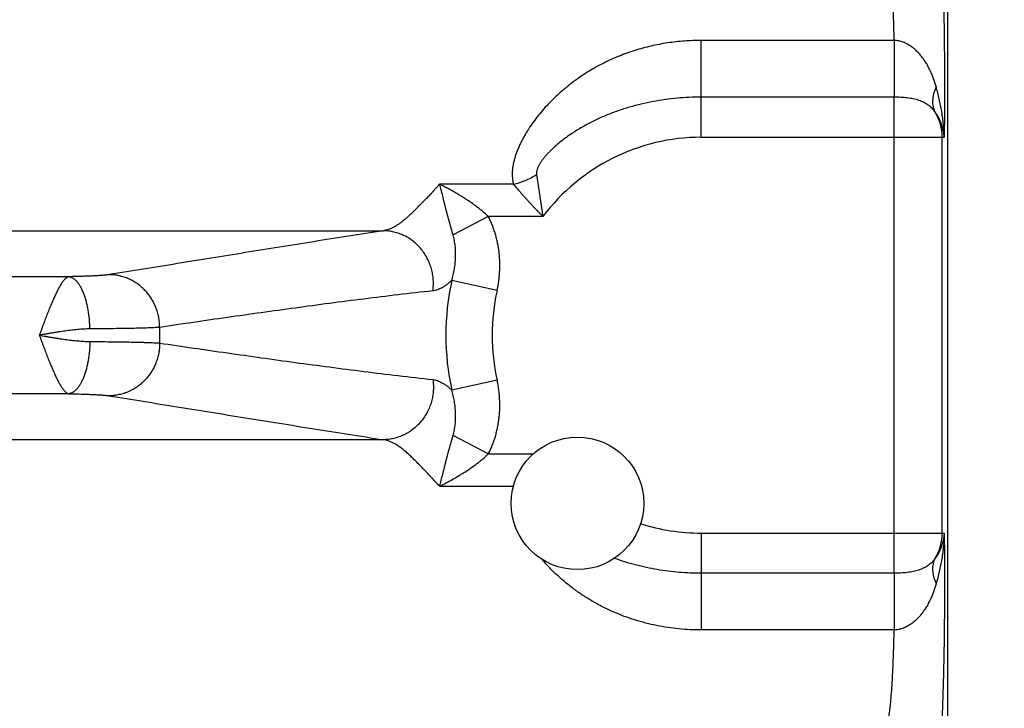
# Model space of a CAD drawing. Header units: inches. Extents: x 0 to 34, y 0 to 22.
# Tile 19 of 103: x 9.417 to 10.208, y 7.545 to 8.098. Entities that reach past the tile are written whole.
import ezdxf

# ---------------------------------------------------------------- set-up
doc = ezdxf.new("R2010")
doc.units = ezdxf.units.IN
doc.header["$LTSCALE"] = 1.87
doc.header["$MEASUREMENT"] = 0
doc.layers.get('0').update_dxf_attribs({"linetype": 'CONTINUOUS'})
doc.layers.add('DIMENSIONS', color=7, linetype='CONTINUOUS')
doc.styles.get("Standard").update_dxf_attribs({"font": 'txt', "width": 0.8})
doc.dimstyles.new('DIMSTYLE_1', dxfattribs={"dimtxt": 0.125, "dimasz": 0.18, "dimexe": 0.18, "dimexo": 0.0625, "dimgap": 0.09, "dimtad": 0, "dimtih": 1, "dimtoh": 1, "dimdec": 3, "dimzin": 4, "dimdsep": 46, "dimtxsty": 'STANDARD', "dimblk": '_FILLED', "dimblk1": '_FILLED', "dimblk2": '_FILLED', "dimcen": 0.09, "dimadec": 0, "dimazin": 0, "dimtp": 0.01, "dimtm": 0.01, "dimtfac": 1, "dimtdec": 3, "dimtofl": 0, "dimtmove": 0, "dimatfit": 3, "dimldrblk": '_FILLED', "dimfxl": 1, "dimtolj": 1, "dimtzin": 4, "dimarcsym": 0})

# ---------------------------------------------------------------- blocks, each defined once
blk = doc.blocks.new('_FILLED')
at = {"color": 0, "linetype": 'BYBLOCK'}
blk.add_solid([(0, 0), (-1, 0.1736), (-1, -0.1736)], dxfattribs=at)
blk = doc.blocks.new('*D3')
at = {"layer": 'DIMENSIONS', "color": 2, "linetype": 'CONTINUOUS'}
for p, q in [((10.10568, 8.4742), (11.78321, 8.4742)), ((11.65821, 8.4742), (11.65821, 7.29083)), ((11.65821, 4.9242), (11.65821, 6.85333)), ((10.12528, 4.9242), (11.78321, 4.9242))]:
    blk.add_line(p, q, dxfattribs=at)
at = {"layer": 'DIMENSIONS', "color": 2, "linetype": 'CONTINUOUS', "xscale": 0.18, "yscale": 0.18, "zscale": 0.18}
for p, rotation in [((11.65821, 8.4742), 90), ((11.65821, 4.9242), 270)]:
    blk.add_blockref('_FILLED', p, dxfattribs=dict(at, rotation=rotation))
at = {"layer": 'DIMENSIONS', "color": 2, "linetype": 'CONTINUOUS', "insert": (11.55821, 7.22833), "char_height": 0.125, "width": 0.7, "attachment_point": 2, "line_spacing_factor": 0.9}
blk.add_mtext('3.550\\P[90.17]', dxfattribs=at)

msp = doc.modelspace()

# ---------------------------------------------------------------- linework, layer by layer
at = {"color": 7, "linetype": 'CONTINUOUS'}
for p, q in [((10.16268, 5.0241), (10.16268, 8.30673)), ((10.11962, 8.08089), (9.96468, 8.08089)), ((9.96468, 8.00311), (9.96468, 8.08089)), ((10.11962, 8.08089), (10.11966, 8.03535)), ((10.11966, 8.03535), (9.96468, 8.03535)), ((10.11966, 7.65304), (10.11966, 8.03535)), ((9.96468, 8.00311), (10.15977, 8.00311)), ((10.15821, 7.68528), (10.15821, 8.00311)), ((9.83237, 7.97322), (9.83753, 7.93952)), ((9.81384, 7.96541), (9.75439, 7.96541)), ((9.79365, 7.93952), (9.76532, 7.92484)), ((9.83754, 7.93952), (9.79365, 7.93952)), ((7.14707, 7.92811), (9.7093, 7.92811)), ((9.4567, 7.89116), (7.39967, 7.89116)), ((9.8007, 7.88022), (9.7643, 7.88822)), ((9.8007, 7.80817), (9.7643, 7.80017)), ((9.4567, 7.79723), (7.39967, 7.79723)), ((9.7093, 7.76028), (7.14707, 7.76028)), ((9.79365, 7.74887), (9.76532, 7.76355)), ((9.79365, 7.74887), (9.82967, 7.74887)), ((9.75465, 7.72299), (9.81375, 7.72299)), ((9.96468, 7.68528), (10.15977, 7.68528)), ((9.96468, 7.68528), (9.96468, 7.60751)), ((10.11966, 7.65304), (9.96468, 7.65304)), ((10.11966, 7.65304), (10.11962, 7.6075)), ((10.11962, 7.6075), (9.96468, 7.60751))]:
    msp.add_line(p, q, dxfattribs=at)
msp.add_circle((9.86518, 7.7092), 0.05325, dxfattribs=at)
for centre, radius, start, end in [((10.1196, 8.00311), 0.03861, 359.99821, 31.50208), ((9.96468, 7.8442), 0.15892, 90, 143.14108), ((9.96468, 7.8442), 0.20516, 167.60957, 192.38963), ((9.96468, 7.8442), 0.16789, 167.60973, 192.39032), ((9.96468, 7.8442), 0.43504, 179.16876, 180.83124), ((9.96468, 7.8442), 0.15892, 252.12139, 270), ((10.1196, 7.68528), 0.03861, 328.49792, 0.00179)]:
    msp.add_arc(centre, radius, start, end, dxfattribs=at)
for points, knots in [([(10.15357, 8.19524), (10.1536, 8.19521), (10.15367, 8.19513), (10.15376, 8.19499), (10.15386, 8.19482), (10.15395, 8.19463), (10.15404, 8.1944), (10.15417, 8.19404), (10.15433, 8.19352), (10.15451, 8.1928), (10.15469, 8.19196), (10.15487, 8.19101), (10.15505, 8.18994), (10.15523, 8.18876), (10.15548, 8.18696), (10.15578, 8.18443), (10.15612, 8.18106), (10.15645, 8.17727), (10.15677, 8.17305), (10.15708, 8.16842), (10.15738, 8.16341), (10.15767, 8.15801), (10.15794, 8.15226), (10.1583, 8.14392), (10.1587, 8.13273), (10.15911, 8.1185), (10.15944, 8.10332), (10.1597, 8.08737), (10.15988, 8.07085), (10.15998, 8.05397), (10.16, 8.03694), (10.15993, 8.01997), (10.15984, 8.0087), (10.15977, 8.00311)], [0, 0, 0, 0, 0.000741, 0.001605, 0.002599, 0.003731, 0.005002, 0.006417, 0.009681, 0.013531, 0.01797, 0.023001, 0.028621, 0.034827, 0.041618, 0.056934, 0.074529, 0.094352, 0.116346, 0.140445, 0.166575, 0.194661, 0.224613, 0.25634, 0.324732, 0.39899, 0.478207, 0.561398, 0.647541, 0.735565, 0.824383, 0.912893, 1, 1, 1, 1]), ([(10.11962, 8.08089), (10.11951, 8.08596), (10.11931, 8.09343), (10.11897, 8.10317), (10.11869, 8.11001), (10.11838, 8.11648), (10.11804, 8.12255), (10.11768, 8.12817), (10.1173, 8.13334), (10.11689, 8.138), (10.11653, 8.14157), (10.11623, 8.14416), (10.116, 8.14589), (10.11578, 8.14749), (10.11555, 8.14894), (10.11532, 8.15025), (10.11508, 8.15141), (10.11485, 8.15243), (10.11461, 8.15329), (10.1144, 8.15392), (10.11423, 8.15434), (10.11411, 8.1546), (10.11399, 8.15483), (10.11386, 8.15502), (10.11374, 8.15517), (10.11365, 8.15525), (10.11361, 8.15528)], [0, 0, 0, 0, 0.203114, 0.299066, 0.390587, 0.477188, 0.558409, 0.633818, 0.703017, 0.765646, 0.821382, 0.846575, 0.869943, 0.891459, 0.911098, 0.92884, 0.94467, 0.958578, 0.970563, 0.980636, 0.984965, 0.988832, 0.992246, 0.995226, 0.997797, 1, 1, 1, 1]), ([(9.96468, 8.08089), (9.96017, 8.08089), (9.95113, 8.08055), (9.93766, 8.07905), (9.92657, 8.07695), (9.91782, 8.07477), (9.91134, 8.07287), (9.90493, 8.07073), (9.89862, 8.06833), (9.89241, 8.06568), (9.88631, 8.06277), (9.88034, 8.05962), (9.87449, 8.05621), (9.86879, 8.05257), (9.86416, 8.04934), (9.86055, 8.04663), (9.85788, 8.04455), (9.85525, 8.0424), (9.85181, 8.03947), (9.84763, 8.03568), (9.84282, 8.03092), (9.83824, 8.02596), (9.83391, 8.02082), (9.82985, 8.01551), (9.82672, 8.01095), (9.82438, 8.00724), (9.82272, 8.00443), (9.82116, 8.00161), (9.81995, 7.99923), (9.81903, 7.99731), (9.81838, 7.99588), (9.81775, 7.99444), (9.81696, 7.99253), (9.81623, 7.99061), (9.81556, 7.98869), (9.81511, 7.98725), (9.81469, 7.98581), (9.81418, 7.98391), (9.81364, 7.98155), (9.81324, 7.97919), (9.81302, 7.97731), (9.81286, 7.97548), (9.81279, 7.97321), (9.8129, 7.97053), (9.81323, 7.96793), (9.81361, 7.96623), (9.81384, 7.96541)], [0, 0, 0, 0, 0.064655, 0.129265, 0.193802, 0.226047, 0.258274, 0.290489, 0.322697, 0.354904, 0.38712, 0.41935, 0.451603, 0.48388, 0.516184, 0.532345, 0.548511, 0.56468, 0.580849, 0.613177, 0.645468, 0.677683, 0.709767, 0.741652, 0.773249, 0.788907, 0.804451, 0.819865, 0.835128, 0.842697, 0.850221, 0.857699, 0.865126, 0.87982, 0.88708, 0.894279, 0.901415, 0.908485, 0.922419, 0.936065, 0.942777, 0.949414, 0.962464, 0.975225, 0.987723, 1, 1, 1, 1]), ([(10.15329, 8.04378), (10.15268, 8.04594), (10.15166, 8.04913), (10.15005, 8.05327), (10.1483, 8.05726), (10.14629, 8.06109), (10.144, 8.06472), (10.14214, 8.06732), (10.14011, 8.06981), (10.13827, 8.07177), (10.1367, 8.07326), (10.13547, 8.07433), (10.13418, 8.07536), (10.13283, 8.07633), (10.13141, 8.07724), (10.12992, 8.07808), (10.12836, 8.07885), (10.12673, 8.07951), (10.12503, 8.08008), (10.12327, 8.0805), (10.12146, 8.08078), (10.12023, 8.08087), (10.11962, 8.08089)], [0, 0, 0, 0, 0.126255, 0.188267, 0.24963, 0.370784, 0.430877, 0.490852, 0.550912, 0.611313, 0.64174, 0.672375, 0.703266, 0.734463, 0.766026, 0.798015, 0.830481, 0.863458, 0.896959, 0.930959, 0.96536, 1, 1, 1, 1]), ([(10.15329, 8.04378), (10.15286, 8.04286), (10.15208, 8.04102), (10.1512, 8.03823), (10.15062, 8.03549), (10.15036, 8.03281), (10.15041, 8.03023), (10.15078, 8.02776), (10.15147, 8.02543), (10.15214, 8.02398), (10.15252, 8.02329)], [0, 0, 0, 0, 0.143235, 0.280616, 0.412168, 0.538139, 0.659028, 0.775594, 0.888843, 1, 1, 1, 1]), ([(10.15977, 8.00312), (10.15972, 8.00658), (10.15941, 8.01178), (10.15861, 8.01866), (10.15758, 8.02547), (10.15591, 8.03387), (10.15421, 8.0405), (10.15329, 8.04378)], [0, 0, 0, 0, 0.252045, 0.377702, 0.503041, 0.752514, 1, 1, 1, 1]), ([(9.96468, 8.03535), (9.96144, 8.03535), (9.95494, 8.0352), (9.94197, 8.03432), (9.92908, 8.03255), (9.91637, 8.02986), (9.90695, 8.02738), (9.89767, 8.02441), (9.88856, 8.02096), (9.87965, 8.017), (9.87243, 8.01328), (9.8668, 8.01003), (9.86266, 8.00746), (9.85861, 8.00475), (9.85467, 8.0019), (9.85084, 7.99891), (9.84776, 7.99628), (9.84539, 7.9941), (9.84365, 7.99242), (9.84197, 7.99071), (9.84035, 7.98894), (9.83879, 7.98713), (9.83733, 7.98528), (9.83618, 7.98368), (9.83533, 7.98238), (9.83474, 7.9814), (9.83418, 7.9804), (9.83367, 7.97938), (9.83322, 7.97836), (9.83284, 7.97733), (9.83255, 7.97629), (9.83235, 7.97525), (9.83227, 7.97423), (9.83232, 7.97355), (9.83237, 7.97322)], [0, 0, 0, 0, 0.063155, 0.126307, 0.252546, 0.315668, 0.378783, 0.441897, 0.505019, 0.568155, 0.631303, 0.662882, 0.694456, 0.726017, 0.757553, 0.789046, 0.820468, 0.83614, 0.851775, 0.867364, 0.882892, 0.898342, 0.913688, 0.928896, 0.936433, 0.943916, 0.951332, 0.95867, 0.965914, 0.973045, 0.98004, 0.986876, 0.993531, 1, 1, 1, 1]), ([(10.15252, 8.02329), (10.15215, 8.02385), (10.15136, 8.02494), (10.15004, 8.02644), (10.14858, 8.02781), (10.147, 8.02904), (10.14528, 8.03015), (10.1428, 8.03148), (10.14009, 8.03255), (10.13722, 8.0334), (10.13493, 8.03395), (10.13255, 8.03439), (10.12922, 8.03488), (10.1258, 8.03518), (10.12232, 8.03533), (10.12055, 8.03535), (10.11966, 8.03535)], [0, 0, 0, 0, 0.055407, 0.11009, 0.164607, 0.219497, 0.275242, 0.33226, 0.451292, 0.51377, 0.578305, 0.644859, 0.713296, 0.854784, 0.927149, 1, 1, 1, 1]), ([(10.15977, 8.00311), (10.15971, 8.00404), (10.15952, 8.00588), (10.15887, 8.00948), (10.15761, 8.01383), (10.15542, 8.01877), (10.15355, 8.02183), (10.15252, 8.02329)], [0, 0, 0, 0, 0.128497, 0.25545, 0.505533, 0.752908, 1, 1, 1, 1]), ([(9.81384, 7.96541), (9.81547, 7.96578), (9.81872, 7.96669), (9.82347, 7.96846), (9.82805, 7.97062), (9.83096, 7.97232), (9.83238, 7.97322)], [0, 0, 0, 0, 0.248722, 0.499999, 0.751277, 1, 1, 1, 1]), ([(9.74555, 7.95566), (9.74573, 7.95585), (9.7461, 7.95623), (9.74659, 7.9567), (9.74699, 7.95707), (9.74729, 7.95735), (9.74758, 7.95764), (9.74786, 7.95793), (9.74814, 7.95823), (9.7485, 7.95863), (9.74894, 7.95913), (9.74938, 7.95965), (9.74973, 7.96006), (9.75008, 7.96047), (9.75053, 7.96099), (9.75107, 7.96161), (9.75162, 7.96223), (9.75216, 7.96286), (9.7527, 7.9635), (9.75343, 7.96436), (9.754, 7.96499), (9.75439, 7.96541)], [0, 0, 0, 0, 0.060493, 0.122253, 0.153368, 0.184504, 0.21556, 0.246462, 0.277231, 0.307911, 0.36917, 0.43053, 0.461329, 0.492245, 0.554427, 0.617021, 0.679959, 0.743176, 0.806661, 0.87053, 1, 1, 1, 1]), ([(9.79365, 7.93952), (9.7922, 7.94092), (9.78996, 7.94293), (9.78685, 7.94547), (9.78448, 7.94731), (9.78208, 7.94909), (9.77964, 7.95081), (9.77718, 7.95247), (9.77471, 7.95408), (9.77221, 7.95564), (9.76971, 7.95716), (9.7672, 7.95863), (9.76469, 7.96007), (9.76217, 7.96146), (9.75966, 7.96281), (9.75716, 7.96413), (9.75548, 7.96499), (9.75464, 7.96541)], [0, 0, 0, 0, 0.128395, 0.19243, 0.256293, 0.319952, 0.383381, 0.446561, 0.50947, 0.572088, 0.63439, 0.696353, 0.757953, 0.819157, 0.879921, 0.94021, 1, 1, 1, 1]), ([(9.76532, 7.92484), (9.76504, 7.9258), (9.76463, 7.92722), (9.76408, 7.92911), (9.76368, 7.9305), (9.76329, 7.93188), (9.76291, 7.93324), (9.76253, 7.93459), (9.76204, 7.93636), (9.76144, 7.93854), (9.76075, 7.94114), (9.76008, 7.94369), (9.75944, 7.94621), (9.75881, 7.9487), (9.7582, 7.95117), (9.7576, 7.9536), (9.75701, 7.95602), (9.75652, 7.95801), (9.75613, 7.95959), (9.75574, 7.96116), (9.75525, 7.96309), (9.75485, 7.96464), (9.75465, 7.9654)], [0, 0, 0, 0, 0.071057, 0.105988, 0.140513, 0.174629, 0.208347, 0.241702, 0.274728, 0.339853, 0.403791, 0.466681, 0.528685, 0.589907, 0.650421, 0.710269, 0.769484, 0.828085, 0.857161, 0.886086, 0.943426, 1, 1, 1, 1]), ([(9.81384, 7.96541), (9.81426, 7.96491), (9.8151, 7.96392), (9.8164, 7.9624), (9.81773, 7.96085), (9.8191, 7.95927), (9.8205, 7.95767), (9.82194, 7.95606), (9.82341, 7.95442), (9.8249, 7.95277), (9.82641, 7.95112), (9.82795, 7.94945), (9.8295, 7.94779), (9.83108, 7.94613), (9.83267, 7.94446), (9.83428, 7.94281), (9.83589, 7.94115), (9.83698, 7.94006), (9.83753, 7.93952)], [0, 0, 0, 0, 0.055148, 0.111952, 0.170208, 0.229769, 0.290487, 0.352208, 0.414797, 0.47813, 0.542099, 0.606601, 0.671541, 0.736833, 0.802398, 0.868163, 0.934056, 1, 1, 1, 1]), ([(9.74555, 7.95566), (9.74509, 7.95517), (9.74415, 7.95422), (9.74296, 7.95305), (9.74202, 7.95212), (9.74133, 7.95144), (9.74065, 7.95076), (9.73977, 7.94986), (9.7387, 7.94874), (9.73764, 7.94764), (9.7368, 7.94678), (9.73597, 7.94593), (9.73495, 7.94491), (9.73372, 7.9437), (9.73213, 7.94216), (9.73019, 7.94033), (9.7279, 7.93827), (9.72565, 7.93638), (9.72347, 7.93466), (9.72132, 7.93313), (9.71923, 7.93179), (9.71717, 7.93064), (9.71515, 7.92969), (9.71318, 7.92894), (9.71123, 7.9284), (9.70994, 7.92818), (9.7093, 7.92811)], [0, 0, 0, 0, 0.043538, 0.086664, 0.107967, 0.129038, 0.149836, 0.170357, 0.210641, 0.250032, 0.269436, 0.288662, 0.326561, 0.363682, 0.399976, 0.470009, 0.53668, 0.600031, 0.660095, 0.716943, 0.770681, 0.821455, 0.869485, 0.915046, 0.958432, 1, 1, 1, 1]), ([(9.8007, 7.88022), (9.80124, 7.8827), (9.80191, 7.88645), (9.80249, 7.89149), (9.80277, 7.89529), (9.8029, 7.8991), (9.80287, 7.9029), (9.80268, 7.90671), (9.80221, 7.91176), (9.80143, 7.91678), (9.80032, 7.92174), (9.79933, 7.92541), (9.79817, 7.92904), (9.79684, 7.93261), (9.79534, 7.93611), (9.79423, 7.93839), (9.79365, 7.93952)], [0, 0, 0, 0, 0.124982, 0.187486, 0.249989, 0.312493, 0.374997, 0.4375, 0.500004, 0.624982, 0.687485, 0.749989, 0.812492, 0.874994, 0.9375, 1, 1, 1, 1]), ([(9.7093, 7.92811), (9.69997, 7.92665), (9.68138, 7.92372), (9.6536, 7.91931), (9.62598, 7.9149), (9.59849, 7.91049), (9.5711, 7.90607), (9.53473, 7.90019), (9.50749, 7.89577), (9.48935, 7.89282)], [0, 0, 0, 0, 0.127186, 0.253404, 0.378897, 0.503849, 0.628357, 0.752512, 1, 1, 1, 1]), ([(9.74911, 7.8798), (9.74932, 7.88128), (9.74952, 7.88351), (9.74956, 7.8865), (9.74944, 7.88948), (9.749, 7.8932), (9.74818, 7.89685), (9.7473, 7.8997), (9.74628, 7.9025), (9.74473, 7.9059), (9.74247, 7.90974), (9.73982, 7.91332), (9.73683, 7.91659), (9.73351, 7.91952), (9.73052, 7.92164), (9.728, 7.92313), (9.72542, 7.92447), (9.72207, 7.92588), (9.71859, 7.92692), (9.71576, 7.92751), (9.7129, 7.92795), (9.71074, 7.92809), (9.7093, 7.92811)], [0, 0, 0, 0, 0.063222, 0.094883, 0.126561, 0.189927, 0.253286, 0.284956, 0.316605, 0.379792, 0.442823, 0.505658, 0.568268, 0.630632, 0.692741, 0.723712, 0.754621, 0.816241, 0.877648, 0.908294, 0.938902, 1, 1, 1, 1]), ([(9.7643, 7.88822), (9.76475, 7.8897), (9.76556, 7.8927), (9.76647, 7.89726), (9.76698, 7.90109), (9.76724, 7.90417), (9.76736, 7.90648), (9.7674, 7.90879), (9.76737, 7.9111), (9.76726, 7.91341), (9.76707, 7.91572), (9.76678, 7.91802), (9.76641, 7.92031), (9.76593, 7.92259), (9.76554, 7.9241), (9.76532, 7.92484)], [0, 0, 0, 0, 0.12542, 0.25056, 0.375424, 0.437783, 0.500106, 0.562414, 0.624724, 0.687045, 0.749396, 0.81183, 0.874397, 0.937114, 1, 1, 1, 1]), ([(9.48935, 7.89282), (9.48904, 7.89277), (9.48836, 7.89268), (9.48726, 7.89255), (9.486, 7.89242), (9.48457, 7.89229), (9.48298, 7.89217), (9.48055, 7.892), (9.47716, 7.89181), (9.4727, 7.89161), (9.46774, 7.89143), (9.46236, 7.89128), (9.45863, 7.8912), (9.4567, 7.89116)], [0, 0, 0, 0, 0.028709, 0.062577, 0.101522, 0.145469, 0.194286, 0.247812, 0.368342, 0.505607, 0.657901, 0.82339, 1, 1, 1, 1]), ([(9.52969, 7.85051), (9.52969, 7.85188), (9.52957, 7.85461), (9.529, 7.85869), (9.52804, 7.86268), (9.52671, 7.86657), (9.52502, 7.87031), (9.52298, 7.87386), (9.52062, 7.87719), (9.51796, 7.88027), (9.51502, 7.88307), (9.51184, 7.88556), (9.50843, 7.88771), (9.50484, 7.88952), (9.5011, 7.89095), (9.49725, 7.89199), (9.49332, 7.89264), (9.49067, 7.89281), (9.48935, 7.89282)], [0, 0, 0, 0, 0.063342, 0.126714, 0.190075, 0.253382, 0.316596, 0.379681, 0.442605, 0.505343, 0.567876, 0.630194, 0.692293, 0.75418, 0.815868, 0.877381, 0.938746, 1, 1, 1, 1]), ([(9.4567, 7.89116), (9.45651, 7.89112), (9.45621, 7.89104), (9.45582, 7.89089), (9.45541, 7.89068), (9.455, 7.89043), (9.45459, 7.89013), (9.45416, 7.88978), (9.45362, 7.88928), (9.45298, 7.88858), (9.45232, 7.88778), (9.45164, 7.88688), (9.45095, 7.88589), (9.45026, 7.8848), (9.44955, 7.88361), (9.44857, 7.88187), (9.44732, 7.87949), (9.4461, 7.87696), (9.44511, 7.87478), (9.44434, 7.87305), (9.44356, 7.87126), (9.44278, 7.86941), (9.44199, 7.8675), (9.44119, 7.86555), (9.44039, 7.86355), (9.43958, 7.8615), (9.43877, 7.85942), (9.43796, 7.8573), (9.43715, 7.85516), (9.43648, 7.85336), (9.43593, 7.85191), (9.43538, 7.85044), (9.43483, 7.84898), (9.43428, 7.84751), (9.43374, 7.84603), (9.43333, 7.84492), (9.43305, 7.84419)], [0, 0, 0, 0, 0.011168, 0.017143, 0.023439, 0.037012, 0.044269, 0.051832, 0.067996, 0.085721, 0.105104, 0.12616, 0.148818, 0.173034, 0.198806, 0.226116, 0.285177, 0.349783, 0.384021, 0.419464, 0.456043, 0.493688, 0.532325, 0.571881, 0.612275, 0.653427, 0.695254, 0.737674, 0.780607, 0.823969, 0.845785, 0.867675, 0.91164, 0.933694, 0.955781, 1, 1, 1, 1]), ([(9.47365, 7.84925), (9.47363, 7.85059), (9.47354, 7.85325), (9.47325, 7.8572), (9.47281, 7.86109), (9.47222, 7.86487), (9.47149, 7.86851), (9.47063, 7.87197), (9.46964, 7.87523), (9.46853, 7.87825), (9.46732, 7.88101), (9.46601, 7.88348), (9.46461, 7.88564), (9.46314, 7.88748), (9.46183, 7.88875), (9.46075, 7.88957), (9.45995, 7.89008), (9.45915, 7.8905), (9.45834, 7.89082), (9.45752, 7.89105), (9.45698, 7.89113), (9.4567, 7.89116)], [0, 0, 0, 0, 0.083624, 0.166685, 0.248551, 0.328604, 0.406252, 0.48094, 0.552159, 0.619461, 0.682471, 0.740908, 0.794607, 0.843559, 0.887949, 0.908578, 0.92826, 0.947101, 0.965233, 0.98281, 1, 1, 1, 1]), ([(9.7643, 7.88822), (9.76364, 7.88761), (9.76232, 7.88645), (9.76033, 7.88485), (9.75838, 7.88347), (9.75647, 7.8823), (9.75459, 7.88134), (9.75274, 7.8806), (9.75092, 7.88008), (9.74971, 7.87987), (9.74911, 7.8798)], [0, 0, 0, 0, 0.153667, 0.297812, 0.432964, 0.559739, 0.678866, 0.791233, 0.89788, 1, 1, 1, 1]), ([(9.74911, 7.8798), (9.73983, 7.87879), (9.72134, 7.87668), (9.69367, 7.87329), (9.66614, 7.86974), (9.63871, 7.86607), (9.61136, 7.86229), (9.58409, 7.85843), (9.55687, 7.8545), (9.53874, 7.85184), (9.52969, 7.85051)], [0, 0, 0, 0, 0.126443, 0.252286, 0.377657, 0.502648, 0.62733, 0.751756, 0.875969, 1, 1, 1, 1]), ([(9.47365, 7.84925), (9.47202, 7.84924), (9.46874, 7.84913), (9.46379, 7.84875), (9.45876, 7.84821), (9.45368, 7.84755), (9.44941, 7.84692), (9.44598, 7.84638), (9.4434, 7.84596), (9.44081, 7.84553), (9.43822, 7.84509), (9.43562, 7.84465), (9.43389, 7.84435), (9.43303, 7.8442)], [0, 0, 0, 0, 0.118923, 0.240297, 0.363765, 0.488964, 0.615536, 0.679226, 0.743127, 0.807198, 0.871398, 0.935682, 1, 1, 1, 1]), ([(9.43303, 7.8442), (9.43476, 7.84389), (9.43735, 7.84345), (9.44081, 7.84286), (9.4434, 7.84243), (9.44598, 7.84201), (9.44941, 7.84147), (9.45368, 7.84084), (9.45876, 7.84018), (9.46379, 7.83964), (9.46874, 7.83927), (9.47202, 7.83915), (9.47365, 7.83914)], [0, 0, 0, 0, 0.128602, 0.192802, 0.256873, 0.320773, 0.384464, 0.511035, 0.636235, 0.759703, 0.881077, 1, 1, 1, 1]), ([(9.43305, 7.84419), (9.43333, 7.84345), (9.43374, 7.84235), (9.43429, 7.84087), (9.43483, 7.8394), (9.43538, 7.83793), (9.43594, 7.83647), (9.43648, 7.83502), (9.43716, 7.83322), (9.43797, 7.83108), (9.43878, 7.82896), (9.43959, 7.82688), (9.44039, 7.82484), (9.4412, 7.82284), (9.44199, 7.82088), (9.44278, 7.81898), (9.44356, 7.81712), (9.44434, 7.81533), (9.44511, 7.8136), (9.4461, 7.81143), (9.4471, 7.80936), (9.44811, 7.8074), (9.44905, 7.80564), (9.45, 7.804), (9.45096, 7.80251), (9.45165, 7.80151), (9.45232, 7.80061), (9.45298, 7.79981), (9.45362, 7.79911), (9.45443, 7.79836), (9.45542, 7.79765), (9.45629, 7.79731), (9.4567, 7.79723)], [0, 0, 0, 0, 0.044228, 0.066319, 0.088378, 0.132351, 0.154245, 0.176064, 0.219434, 0.262374, 0.304801, 0.346634, 0.387791, 0.428191, 0.467751, 0.506391, 0.544039, 0.580623, 0.61607, 0.650311, 0.714928, 0.745183, 0.77399, 0.827083, 0.851318, 0.873966, 0.894982, 0.914336, 0.932078, 0.948315, 0.976691, 1, 1, 1, 1]), ([(9.52969, 7.85051), (9.52916, 7.85047), (9.528, 7.85038), (9.52611, 7.85028), (9.52394, 7.85017), (9.52149, 7.85007), (9.51876, 7.84997), (9.51459, 7.84985), (9.50878, 7.8497), (9.50111, 7.84955), (9.4926, 7.84943), (9.48335, 7.84932), (9.47695, 7.84927), (9.47365, 7.84925)], [0, 0, 0, 0, 0.028478, 0.062194, 0.101051, 0.144928, 0.193694, 0.247199, 0.367749, 0.505093, 0.657533, 0.823185, 1, 1, 1, 1]), ([(9.47365, 7.83914), (9.47363, 7.83781), (9.47354, 7.83515), (9.47325, 7.83119), (9.47281, 7.8273), (9.47222, 7.82352), (9.47149, 7.81988), (9.47063, 7.81642), (9.46964, 7.81316), (9.46853, 7.81014), (9.46732, 7.80738), (9.46601, 7.80491), (9.46461, 7.80275), (9.46314, 7.80092), (9.46183, 7.79964), (9.46075, 7.79882), (9.45995, 7.79831), (9.45915, 7.7979), (9.45834, 7.79757), (9.45752, 7.79735), (9.45698, 7.79726), (9.4567, 7.79723)], [0, 0, 0, 0, 0.083624, 0.166686, 0.248553, 0.328606, 0.406254, 0.480942, 0.552161, 0.619463, 0.682473, 0.740909, 0.794608, 0.843559, 0.887949, 0.908578, 0.92826, 0.947101, 0.965233, 0.98281, 1, 1, 1, 1]), ([(9.47365, 7.83914), (9.47695, 7.83912), (9.48335, 7.83907), (9.4926, 7.83897), (9.50111, 7.83884), (9.50878, 7.83869), (9.51459, 7.83855), (9.51876, 7.83842), (9.52149, 7.83832), (9.52394, 7.83822), (9.52611, 7.83812), (9.528, 7.83801), (9.52916, 7.83793), (9.52969, 7.83789)], [0, 0, 0, 0, 0.176815, 0.342467, 0.494907, 0.632251, 0.752801, 0.806306, 0.855072, 0.898949, 0.937806, 0.971522, 1, 1, 1, 1]), ([(9.52969, 7.83789), (9.52969, 7.83652), (9.52957, 7.83378), (9.529, 7.82971), (9.52804, 7.82571), (9.52671, 7.82182), (9.52502, 7.81809), (9.52299, 7.81453), (9.52063, 7.8112), (9.51796, 7.80812), (9.51502, 7.80533), (9.51184, 7.80284), (9.50843, 7.80068), (9.50484, 7.79888), (9.5011, 7.79745), (9.49725, 7.7964), (9.49332, 7.79575), (9.49067, 7.79558), (9.48935, 7.79557)], [0, 0, 0, 0, 0.063342, 0.126714, 0.190075, 0.253382, 0.316596, 0.379681, 0.442605, 0.505343, 0.567876, 0.630194, 0.692293, 0.75418, 0.815868, 0.877381, 0.938746, 1, 1, 1, 1]), ([(9.52969, 7.83789), (9.53874, 7.83655), (9.55687, 7.83389), (9.58409, 7.82997), (9.61136, 7.82611), (9.63871, 7.82233), (9.66614, 7.81865), (9.69367, 7.8151), (9.72134, 7.81171), (9.73983, 7.8096), (9.74911, 7.80859)], [0, 0, 0, 0, 0.124031, 0.248244, 0.37267, 0.497352, 0.622343, 0.747714, 0.873557, 1, 1, 1, 1]), ([(9.74911, 7.80859), (9.74932, 7.80711), (9.74952, 7.80488), (9.74955, 7.8019), (9.74944, 7.79891), (9.749, 7.7952), (9.74818, 7.79155), (9.7473, 7.78869), (9.74628, 7.78589), (9.74473, 7.7825), (9.74247, 7.77865), (9.73982, 7.77507), (9.73683, 7.7718), (9.73351, 7.76888), (9.73052, 7.76676), (9.728, 7.76527), (9.72542, 7.76392), (9.72207, 7.76251), (9.71859, 7.76147), (9.71576, 7.76088), (9.7129, 7.76045), (9.71074, 7.7603), (9.7093, 7.76028)], [0, 0, 0, 0, 0.063222, 0.094882, 0.126561, 0.189927, 0.253285, 0.284956, 0.316605, 0.379792, 0.442823, 0.505658, 0.568268, 0.630632, 0.692741, 0.723712, 0.754621, 0.816241, 0.877648, 0.908294, 0.938902, 1, 1, 1, 1]), ([(9.74911, 7.80859), (9.75033, 7.80846), (9.75218, 7.80801), (9.75459, 7.80705), (9.75647, 7.80609), (9.75838, 7.80492), (9.76033, 7.80354), (9.76232, 7.80195), (9.76364, 7.80079), (9.7643, 7.80018)], [0, 0, 0, 0, 0.208567, 0.320984, 0.440146, 0.566943, 0.702145, 0.846368, 1, 1, 1, 1]), ([(9.79365, 7.74887), (9.79423, 7.75), (9.79534, 7.75228), (9.79684, 7.75578), (9.79817, 7.75935), (9.79933, 7.76298), (9.80032, 7.76666), (9.80115, 7.77037), (9.80182, 7.77412), (9.80233, 7.77789), (9.80268, 7.78169), (9.80293, 7.78675), (9.80287, 7.79184), (9.80249, 7.7969), (9.80205, 7.80068), (9.80147, 7.80444), (9.80097, 7.80693), (9.8007, 7.80817)], [0, 0, 0, 0, 0.062499, 0.125002, 0.187503, 0.250004, 0.312506, 0.375007, 0.437509, 0.500011, 0.562513, 0.625014, 0.749992, 0.812493, 0.874995, 0.937501, 1, 1, 1, 1]), ([(9.4567, 7.79723), (9.45863, 7.7972), (9.46236, 7.79711), (9.46774, 7.79696), (9.4727, 7.79678), (9.47716, 7.79658), (9.48055, 7.79639), (9.48298, 7.79622), (9.48457, 7.7961), (9.486, 7.79598), (9.48726, 7.79585), (9.48836, 7.79571), (9.48904, 7.79562), (9.48935, 7.79557)], [0, 0, 0, 0, 0.17661, 0.342099, 0.494393, 0.631658, 0.752188, 0.805714, 0.854531, 0.898478, 0.937423, 0.971291, 1, 1, 1, 1]), ([(9.76532, 7.76355), (9.76553, 7.7643), (9.76593, 7.7658), (9.76641, 7.76808), (9.76678, 7.77037), (9.76707, 7.77267), (9.76726, 7.77498), (9.76737, 7.77729), (9.76741, 7.77961), (9.76736, 7.78192), (9.76724, 7.78423), (9.76698, 7.78731), (9.76647, 7.79114), (9.76556, 7.7957), (9.76475, 7.79869), (9.7643, 7.80017)], [0, 0, 0, 0, 0.062883, 0.125597, 0.188165, 0.250603, 0.312959, 0.375287, 0.437607, 0.499931, 0.562273, 0.624645, 0.749516, 0.874628, 1, 1, 1, 1]), ([(9.48935, 7.79557), (9.50749, 7.79262), (9.53473, 7.7882), (9.5711, 7.78232), (9.59849, 7.77791), (9.62598, 7.77349), (9.6536, 7.76908), (9.68138, 7.76467), (9.69997, 7.76174), (9.7093, 7.76028)], [0, 0, 0, 0, 0.247488, 0.371643, 0.496151, 0.621103, 0.746596, 0.872814, 1, 1, 1, 1]), ([(9.75465, 7.72299), (9.75344, 7.72423), (9.75107, 7.7267), (9.7476, 7.73035), (9.74425, 7.73388), (9.74103, 7.73726), (9.73793, 7.74048), (9.73493, 7.74351), (9.73204, 7.74633), (9.72924, 7.74893), (9.72653, 7.7513), (9.72389, 7.75342), (9.72132, 7.75528), (9.71882, 7.75686), (9.71637, 7.75817), (9.71397, 7.75919), (9.71163, 7.75991), (9.71007, 7.7602), (9.7093, 7.76028)], [0, 0, 0, 0, 0.087502, 0.172186, 0.253822, 0.332218, 0.407215, 0.478676, 0.546493, 0.610601, 0.670998, 0.727708, 0.780805, 0.830434, 0.876839, 0.920324, 0.961229, 1, 1, 1, 1]), ([(9.75465, 7.72299), (9.75486, 7.72375), (9.75526, 7.72529), (9.75585, 7.72762), (9.75644, 7.72998), (9.75702, 7.73237), (9.75761, 7.73479), (9.75821, 7.73722), (9.75882, 7.73969), (9.75944, 7.74218), (9.76008, 7.7447), (9.76074, 7.74726), (9.76143, 7.74985), (9.76203, 7.75203), (9.76253, 7.75381), (9.7629, 7.75515), (9.76329, 7.75652), (9.76368, 7.75789), (9.76408, 7.75929), (9.76463, 7.76117), (9.76504, 7.7626), (9.76532, 7.76355)], [0, 0, 0, 0, 0.056596, 0.113928, 0.171927, 0.23055, 0.289788, 0.349646, 0.410155, 0.471358, 0.533333, 0.596185, 0.660096, 0.72522, 0.758254, 0.791621, 0.825351, 0.859475, 0.894005, 0.928939, 1, 1, 1, 1]), ([(9.75465, 7.72299), (9.75633, 7.72383), (9.7597, 7.72558), (9.76472, 7.72832), (9.76889, 7.73074), (9.77222, 7.73276), (9.77555, 7.73484), (9.77967, 7.73757), (9.7837, 7.74047), (9.78685, 7.74292), (9.78996, 7.74546), (9.7922, 7.74748), (9.79365, 7.74887)], [0, 0, 0, 0, 0.120072, 0.24204, 0.365596, 0.427901, 0.490521, 0.61661, 0.743698, 0.807562, 0.8716, 1, 1, 1, 1]), ([(10.15977, 7.68528), (10.15971, 7.68435), (10.15952, 7.68251), (10.15903, 7.6798), (10.15836, 7.67715), (10.15724, 7.67373), (10.15542, 7.66963), (10.15355, 7.66656), (10.15252, 7.6651)], [0, 0, 0, 0, 0.128468, 0.255406, 0.381008, 0.505606, 0.752947, 1, 1, 1, 1]), ([(10.15977, 7.68528), (10.15972, 7.68181), (10.15941, 7.67661), (10.15861, 7.66974), (10.15758, 7.66292), (10.15591, 7.65452), (10.15421, 7.64789), (10.15329, 7.64461)], [0, 0, 0, 0, 0.252045, 0.377702, 0.503042, 0.752513, 1, 1, 1, 1]), ([(10.15977, 7.68528), (10.15984, 7.67969), (10.15993, 7.66842), (10.16, 7.65145), (10.15998, 7.63442), (10.15988, 7.61754), (10.1597, 7.60103), (10.15944, 7.58508), (10.15911, 7.56989), (10.1587, 7.55566), (10.1583, 7.54448), (10.15794, 7.53614), (10.15767, 7.53038), (10.15738, 7.52499), (10.15708, 7.51997), (10.15677, 7.51535), (10.15645, 7.51113), (10.15612, 7.50733), (10.15578, 7.50396), (10.15548, 7.50143), (10.15523, 7.49963), (10.15505, 7.49845), (10.15487, 7.49738), (10.15469, 7.49643), (10.15451, 7.4956), (10.15433, 7.49488), (10.15417, 7.49435), (10.15404, 7.49399), (10.15395, 7.49377), (10.15386, 7.49357), (10.15376, 7.4934), (10.15367, 7.49326), (10.1536, 7.49318), (10.15357, 7.49315)], [0, 0, 0, 0, 0.087107, 0.175617, 0.264435, 0.352459, 0.438602, 0.521793, 0.60101, 0.675268, 0.74366, 0.775387, 0.805339, 0.833425, 0.859555, 0.883654, 0.905648, 0.925471, 0.943066, 0.958382, 0.965173, 0.971379, 0.976999, 0.98203, 0.986469, 0.990319, 0.993583, 0.994998, 0.996269, 0.997401, 0.998395, 0.999259, 1, 1, 1, 1]), ([(9.96468, 7.60751), (9.96167, 7.60751), (9.95565, 7.60765), (9.94665, 7.60832), (9.93769, 7.60944), (9.92585, 7.61152), (9.9142, 7.6145), (9.90284, 7.61839), (9.89449, 7.62176), (9.88634, 7.62557), (9.87972, 7.62912), (9.87455, 7.63217), (9.87074, 7.63457), (9.86699, 7.63708), (9.86331, 7.63969), (9.8597, 7.6424), (9.85617, 7.64522), (9.85272, 7.64813), (9.84935, 7.65114), (9.84608, 7.65425), (9.8429, 7.65744), (9.83982, 7.66072), (9.83783, 7.66297), (9.83686, 7.66411)], [0, 0, 0, 0, 0.062626, 0.125234, 0.187804, 0.250326, 0.375178, 0.437568, 0.499946, 0.562337, 0.624767, 0.656007, 0.687263, 0.718536, 0.749825, 0.781129, 0.812443, 0.84376, 0.875073, 0.906369, 0.937635, 0.968854, 1, 1, 1, 1]), ([(9.96468, 7.65304), (9.95876, 7.65304), (9.94986, 7.65341), (9.93807, 7.65464), (9.92634, 7.65636), (9.91184, 7.65947), (9.90051, 7.663), (9.89495, 7.66504)], [0, 0, 0, 0, 0.250077, 0.375123, 0.500152, 0.750092, 1, 1, 1, 1]), ([(10.15252, 7.6651), (10.15215, 7.66454), (10.15136, 7.66345), (10.15004, 7.66195), (10.14858, 7.66058), (10.147, 7.65935), (10.14528, 7.65824), (10.1428, 7.65691), (10.14009, 7.65584), (10.13722, 7.65499), (10.13493, 7.65445), (10.13255, 7.654), (10.13008, 7.65364), (10.12754, 7.65337), (10.12495, 7.65318), (10.12232, 7.65307), (10.12055, 7.65304), (10.11966, 7.65304)], [0, 0, 0, 0, 0.055406, 0.110088, 0.164604, 0.219492, 0.275237, 0.332253, 0.451283, 0.51376, 0.578294, 0.644846, 0.713282, 0.783367, 0.854787, 0.92715, 1, 1, 1, 1]), ([(10.15252, 7.6651), (10.15214, 7.66441), (10.15147, 7.66296), (10.15078, 7.66063), (10.15041, 7.65817), (10.15036, 7.65558), (10.15062, 7.65291), (10.1512, 7.65016), (10.15208, 7.64737), (10.15286, 7.64553), (10.15329, 7.64461)], [0, 0, 0, 0, 0.111157, 0.224406, 0.340972, 0.461861, 0.587832, 0.719384, 0.856765, 1, 1, 1, 1]), ([(10.15329, 7.64461), (10.15268, 7.64245), (10.15166, 7.63926), (10.15005, 7.63512), (10.1483, 7.63114), (10.14629, 7.62731), (10.144, 7.62368), (10.14214, 7.62107), (10.14011, 7.61858), (10.13827, 7.61662), (10.1367, 7.61514), (10.13547, 7.61406), (10.13418, 7.61304), (10.13283, 7.61206), (10.13141, 7.61115), (10.12992, 7.61031), (10.12836, 7.60955), (10.12673, 7.60888), (10.12532, 7.60841), (10.12416, 7.60811), (10.12297, 7.60785), (10.12146, 7.60761), (10.12023, 7.60752), (10.11962, 7.6075)], [0, 0, 0, 0, 0.126255, 0.188266, 0.249628, 0.370782, 0.430874, 0.490848, 0.550909, 0.611308, 0.641735, 0.67237, 0.703261, 0.734457, 0.766021, 0.79801, 0.830475, 0.86345, 0.896952, 0.913897, 0.93096, 0.965361, 1, 1, 1, 1]), ([(10.11361, 7.53311), (10.11365, 7.53314), (10.11374, 7.53322), (10.11386, 7.53337), (10.11399, 7.53356), (10.11411, 7.53379), (10.11423, 7.53405), (10.1144, 7.53448), (10.11461, 7.5351), (10.11485, 7.53597), (10.11508, 7.53698), (10.11532, 7.53814), (10.11555, 7.53945), (10.11578, 7.54091), (10.116, 7.5425), (10.11623, 7.54424), (10.11653, 7.54682), (10.11689, 7.55039), (10.1173, 7.55506), (10.11768, 7.56022), (10.11804, 7.56585), (10.11838, 7.57191), (10.11869, 7.57838), (10.11897, 7.58522), (10.11931, 7.59497), (10.11951, 7.60243), (10.11962, 7.6075)], [0, 0, 0, 0, 0.002203, 0.004774, 0.007754, 0.011168, 0.015035, 0.019364, 0.029437, 0.041422, 0.05533, 0.07116, 0.088902, 0.108541, 0.130057, 0.153425, 0.178618, 0.234354, 0.296983, 0.366182, 0.441591, 0.522812, 0.609413, 0.700934, 0.796886, 1, 1, 1, 1])]:
    msp.add_open_spline(points, degree=3, knots=knots, dxfattribs=at)

# ---------------------------------------------------------------- dimensions: what is measured, and where the dimension line sits
at = {"layer": 'DIMENSIONS', "color": 2, "linetype": 'CONTINUOUS'}
dim = msp.add_linear_dim(base=(11.65821, 8.4742), p1=(10.12528, 4.9242), p2=(10.10568, 8.4742), angle=90, dimstyle='DIMSTYLE_1', dxfattribs=at)
dim.commit()
dim.dimension.update_dxf_attribs({"geometry": '*D3', "text_midpoint": (11.50821, 7.07208), "dimtype": 160})

doc.saveas('drawing.dxf')
